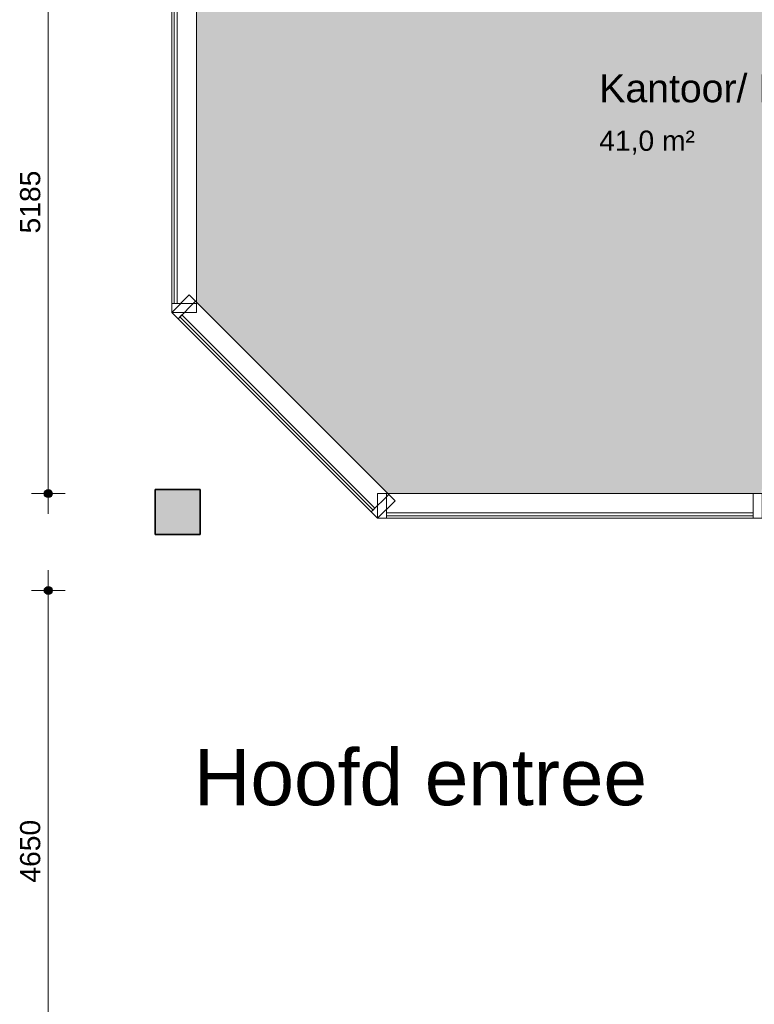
# Model space of a CAD drawing. Header units: millimetres. Extents: x 71235 to 117628, y -12665 to 42937.
# Tile 5 of 49: x 71235 to 77781, y 15480 to 24248. Entities that reach past the tile are written whole.
import ezdxf

# ---------------------------------------------------------------- set-up
doc = ezdxf.new("R2010")
doc.units = ezdxf.units.MM
for name, color, linetype, lineweight in [('A-ANNO-DIMS', 211, 'Continuous', 9), ('A-ANNO-DIMS-100', 211, 'Continuous', 9), ('A-AREA-IDEN', 2, 'Continuous', 13), ('A-AREA-PATT', 32, 'Continuous', 9), ('A-GLAZ-CURT', 52, 'Continuous', 13), ('A-GLAZ-CWMG', 51, 'Continuous', 13), ('G-ANNO-TEXT', 231, 'Continuous', 9), ('S-COLS', 52, 'Continuous', 18)]:
    doc.layers.add(name, color=color, linetype=linetype, lineweight=lineweight)
doc.styles.add('Arial', font='arial.ttf', dxfattribs={"height": 180})
doc.styles.add('Arial_1', font='arial.ttf', dxfattribs={"height": 250})
doc.styles.add('Arial_2', font='arial.ttf', dxfattribs={"height": 500})
doc.dimstyles.new('1_8mm', dxfattribs={"dimscale": 304.8, "dimtxt": 183.646692, "dimasz": 0.918635, "dimexe": 0.492126, "dimexo": 0.0625, "dimgap": 0.059055, "dimtad": 1, "dimdec": 0, "dimrnd": 5, "dimzin": 0, "dimdsep": 46, "dimtxsty": 'Arial', "dimblk1": 'DOTSMALL', "dimblk2": 'DOTSMALL', "dimsah": 1, "dimcen": 0.09, "dimdle": 0.590551, "dimazin": 0, "dimtfac": 1, "dimtdec": 4, "dimtix": 1, "dimtmove": 0, "dimatfit": 3, "dimfxl": 0.492126, "dimfxlon": 1, "dimtvp": 1, "dimtolj": 1, "dimtzin": 0, "dimlwd": 13, "dimlwe": 13, "dimarcsym": 2})

# ---------------------------------------------------------------- blocks, each defined once
blk = doc.blocks.new('System Panel - glas_offset-35-7503789-plot_00')
at = {"layer": 'A-GLAZ-CURT'}
for p, q in [((1633.5, -22.5), (-1633.5, -22.5)), ((-1633.5, -22.5), (-1633.5, -47.5)), ((-1633.5, -47.5), (1633.5, -47.5)), ((1633.5, -47.5), (1633.5, -22.5))]:
    blk.add_line(p, q, dxfattribs=at)
blk = doc.blocks.new('Rectangular Mullion - 80x220-7503788-plot_00')
at = {"layer": 'A-GLAZ-CWMG'}
for p, q in [((74504.2, 20028.2), (77771.1, 20028.2)), ((74504.2, 19808.2), (77771.1, 19808.2))]:
    blk.add_line(p, q, dxfattribs=at)
blk = doc.blocks.new('Rectangular Mullion - 80x220-7377676-plot_00')
at = {"layer": 'A-GLAZ-CWMG'}
for p, q in [((-80, 220), (0, 220)), ((-80, 0), (-80, 220)), ((0, 220), (0, 0)), ((0, 0), (-80, 0))]:
    blk.add_line(p, q, dxfattribs=at)
blk = doc.blocks.new('Rectangular Mullion - 80x220-7377677-plot_00')
at = {"layer": 'A-GLAZ-CWMG'}
for p, q in [((0, 220), (-80, 220)), ((-80, 220), (-80, 0)), ((0, 0), (0, 220)), ((-80, 0), (0, 0))]:
    blk.add_line(p, q, dxfattribs=at)
blk = doc.blocks.new('System Panel - glas_offset-35-7504015-plot_00')
at = {"layer": 'A-GLAZ-CURT'}
for p, q in [((1216.5, -22.5), (-1216.5, -22.5)), ((-1216.5, -22.5), (-1216.5, -47.5)), ((-1216.5, -47.5), (1216.5, -47.5)), ((1216.5, -47.5), (1216.5, -22.5))]:
    blk.add_line(p, q, dxfattribs=at)
blk = doc.blocks.new('Rectangular Mullion - 80x220-7504014-plot_00')
at = {"layer": 'A-GLAZ-CWMG'}
for p, q in [((72802.9, 21740.7), (74523.2, 20020.4)), ((72647.3, 21585.1), (74367.6, 19864.8))]:
    blk.add_line(p, q, dxfattribs=at)
blk = doc.blocks.new('System Panel - glas_offset-35-7504192-plot_00')
at = {"layer": 'A-GLAZ-CURT'}
for p, q in [((1631.5, -22.5), (-1631.5, -22.5)), ((-1631.5, -22.5), (-1631.5, -47.5)), ((-1631.5, -47.5), (1631.5, -47.5)), ((1631.5, -47.5), (1631.5, -22.5))]:
    blk.add_line(p, q, dxfattribs=at)
blk = doc.blocks.new('Rectangular Mullion - 80x220-7504191-plot_00')
at = {"layer": 'A-GLAZ-CWMG'}
for p, q in [((72590.7, 24984.6), (72590.7, 21721.7)), ((72810.7, 24984.6), (72810.7, 21721.7))]:
    blk.add_line(p, q, dxfattribs=at)
blk = doc.blocks.new('300_28_ISR_kolom_vierkant_beton - 400x400-7529371-plot_00')
at = {"layer": 'S-COLS'}
blk.add_hatch(color=256, dxfattribs=at).paths.add_polyline_path([(200, -200), (200, 200), (-200, 200), (-200, -200)])
at = {"layer": 'S-COLS', "lineweight": 35}
for p, q in [((200, 200), (-200, 200)), ((-200, 200), (-200, -200)), ((200, -200), (200, 200)), ((-200, -200), (200, -200))]:
    blk.add_line(p, q, dxfattribs=at)
blk = doc.blocks.new('DIMBLOCK18-plot_00')
at = {"layer": 'A-ANNO-DIMS-100', "lineweight": 25}
h = blk.add_hatch(color=256, dxfattribs=at)
edge = h.paths.add_edge_path()
edge.add_arc((71490.3, 25214.6), 35, 0, 360)
h = blk.add_hatch(color=256, dxfattribs=at)
edge = h.paths.add_edge_path()
edge.add_arc((71490.3, 20028.2), 35, 0, 360)
at = {"layer": 'A-ANNO-DIMS-100', "lineweight": 13}
for p, q in [((71490.3, 19848.2), (71490.3, 25394.6)), ((71490.3, 25214.6), (71340.3, 25214.6)), ((71490.3, 25214.6), (71640.3, 25214.6)), ((71490.3, 20028.2), (71340.3, 20028.2)), ((71490.3, 20028.2), (71640.3, 20028.2))]:
    blk.add_line(p, q, dxfattribs=at)
at = {"layer": 'A-ANNO-DIMS-100', "lineweight": 25}
for centre in [(71490.3, 25214.6), (71490.3, 20028.2)]:
    blk.add_circle(centre, 35, dxfattribs=at)
at = {"layer": 'A-ANNO-DIMS-100', "color": 0, "lineweight": 13, "insert": (71238.6, 22344.6), "char_height": 180, "width": 664.518, "attachment_point": 1, "rotation": 90, "line_spacing_factor": 0.941778, "style": 'Arial'}
blk.add_mtext('5185', dxfattribs=at)
blk = doc.blocks.new('_DotSmall')
at = {"color": 0, "linetype": 'ByBlock', "const_width": 0.5}
blk.add_lwpolyline([(-0.0625, 0, 1), (0.0625, 0, 1)], format="xyb", close=True, dxfattribs=at)
blk = doc.blocks.new('DIMBLOCK19-plot_00')
at = {"layer": 'A-ANNO-DIMS-100', "lineweight": 25}
h = blk.add_hatch(color=256, dxfattribs=at)
edge = h.paths.add_edge_path()
edge.add_arc((71490.3, 19165.3), 35, 0, 360)
h = blk.add_hatch(color=256, dxfattribs=at)
edge = h.paths.add_edge_path()
edge.add_arc((71490.3, 14515.7), 35, 0, 360)
at = {"layer": 'A-ANNO-DIMS-100', "lineweight": 13}
for p, q in [((71490.3, 14335.7), (71490.3, 19345.3)), ((71490.3, 19165.3), (71340.3, 19165.3)), ((71490.3, 19165.3), (71640.3, 19165.3)), ((71490.3, 14515.7), (71340.3, 14515.7)), ((71490.3, 14515.7), (71640.3, 14515.7))]:
    blk.add_line(p, q, dxfattribs=at)
at = {"layer": 'A-ANNO-DIMS-100', "lineweight": 25}
for centre in [(71490.3, 19165.3), (71490.3, 14515.7)]:
    blk.add_circle(centre, 35, dxfattribs=at)
at = {"layer": 'A-ANNO-DIMS-100', "color": 0, "lineweight": 13, "insert": (71238.6, 16563.6), "char_height": 180, "width": 664.518, "attachment_point": 1, "rotation": 90, "line_spacing_factor": 0.941778, "style": 'Arial'}
blk.add_mtext('4650', dxfattribs=at)

msp = doc.modelspace()

# ---------------------------------------------------------------- hatches: boundary and pattern name
at = {"layer": 'A-AREA-PATT'}
h = msp.add_hatch(color=171, dxfattribs=at)
h.paths.add_polyline_path([(74567.6, 20028.2), (77847.6, 20028.2), (77847.6, 20064.2), (78247.6, 20064.2), (78247.6, 20028.2), (80017.5, 20028.2), (80017.5, 20849.2), (80697.4, 21529.1), (80697.4, 25211.5), (78247.6, 25211.5), (78247.6, 25061.5), (77847.6, 25061.5), (77844, 25214.6), (72844, 25214.6), (72844, 25064.6), (72810.7, 25064.6), (72810.7, 21732.8), (74515.3, 20028.2), (74523.2, 20028.2)])
h.paths.add_polyline_path([(80747.4, 24211.5), (80747.4, 25111.5), (80737.4, 25111.5), (80737.4, 24211.5)])

# ---------------------------------------------------------------- block references
at = {"layer": 'A-GLAZ-CURT'}
for name, p, rotation in [('System Panel - glas_offset-35-7504192-plot_00', (72590.7, 23353.2), 89.99999999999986), ('System Panel - glas_offset-35-7504015-plot_00', (73507.5, 20725), 134.9999999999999), ('System Panel - glas_offset-35-7503789-plot_00', (76137.6, 19808.2), 180)]:
    msp.add_blockref(name, p, dxfattribs=dict(at, rotation=rotation))
at = {"layer": 'A-GLAZ-CWMG'}
for name, p in [('Rectangular Mullion - 80x220-7504191-plot_00', (0, 0)), ('Rectangular Mullion - 80x220-7504014-plot_00', (0, 0)), ('Rectangular Mullion - 80x220-7503788-plot_00', (0, 0)), ('Rectangular Mullion - 80x220-7377677-plot_00', (77851.1, 19808.2))]:
    msp.add_blockref(name, p, dxfattribs=at)
at = {"layer": 'A-GLAZ-CWMG', "extrusion": (0, 0, -1), "rotation": 45.00000000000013}
msp.add_blockref('Rectangular Mullion - 80x220-7377676-plot_00', (-72590.7, 21641.7), dxfattribs=at)
at = {"layer": 'A-GLAZ-CWMG'}
for p, rotation in [((72590.7, 21641.7), 269.9999999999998), ((74424.2, 19808.2), 314.9999999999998)]:
    msp.add_blockref('Rectangular Mullion - 80x220-7377677-plot_00', p, dxfattribs=dict(at, rotation=rotation))
at = {"layer": 'A-GLAZ-CWMG', "extrusion": (0, 0, -1)}
msp.add_blockref('Rectangular Mullion - 80x220-7377676-plot_00', (-74424.2, 19808.2), dxfattribs=at)
at = {"layer": 'S-COLS'}
msp.add_blockref('300_28_ISR_kolom_vierkant_beton - 400x400-7529371-plot_00', (72644, 19864.2), dxfattribs=at)

# ---------------------------------------------------------------- texts
at = {"layer": 'A-AREA-IDEN', "lineweight": 9, "attachment_point": 1}
for s, insert, char_height, width, style in [('Kantoor/ EHBO', (76399.4, 23762.9), 250, 2902.109, 'Arial_1'), ('41,0 m²', (76399.4, 23260.5), 180, 1010.126, 'Arial')]:
    msp.add_mtext(s, dxfattribs=dict(at, insert=insert, char_height=char_height, width=width, style=style))
at = {"layer": 'G-ANNO-TEXT', "color": 7, "insert": (72787.2, 17753), "char_height": 500, "width": 4994.513, "attachment_point": 1, "style": 'Arial_2', "bg_fill": 3, "box_fill_scale": 1.25, "bg_fill_color": 256, "bg_fill_true_color": 13158600, "bg_fill_transparency": 0}
msp.add_mtext('Hoofd entree', dxfattribs=at)

# ---------------------------------------------------------------- dimensions: what is measured, and where the dimension line sits
at = {"layer": 'A-ANNO-DIMS', "lineweight": 13}
for base, p1, p2, override, picture, middle in [((71490.3, 25214.6), (71640.3, 20028.2), (71640.3, 25214.6), {"dimpost": '<>', "dimfxl": 5186.377091}, 'DIMBLOCK18-plot_00', (71380.4, 22621.4)), ((71490.3, 19165.3), (71640.3, 14515.7), (71640.3, 19165.3), {"dimpost": '<>', "dimfxl": 4649.573099}, 'DIMBLOCK19-plot_00', (71380.4, 16840.5))]:
    dim = msp.add_linear_dim(base=base, p1=p1, p2=p2, angle=90, dimstyle='1_8mm', override=override, dxfattribs=at)
    dim.commit()
    dim.dimension.update_dxf_attribs({"geometry": picture, "text_midpoint": middle})

doc.saveas('drawing.dxf')
